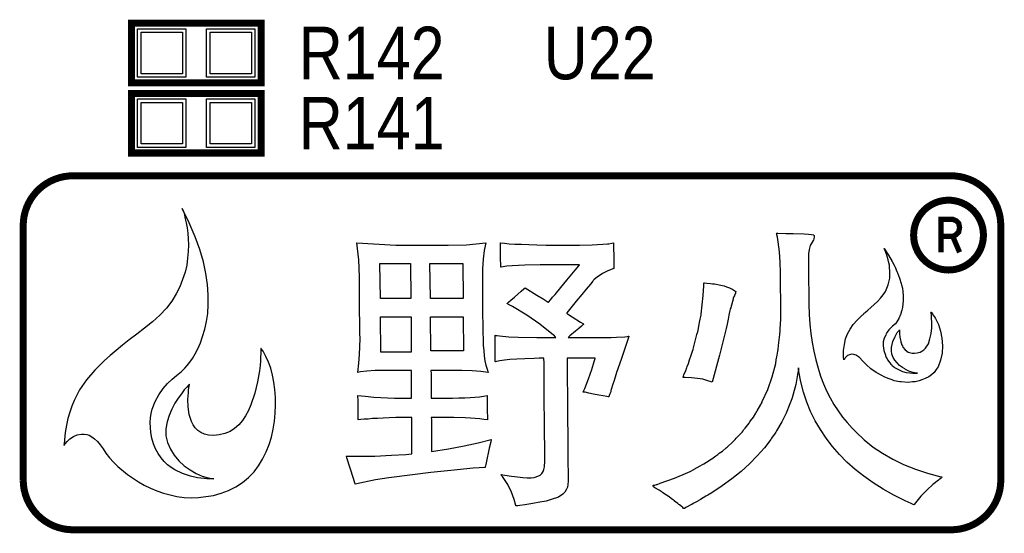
# Model space of a CAD drawing. Extents: x -17 to 137, y -14 to 84.
# Tile 8 of 12: x 97 to 111, y 34 to 41. Entities that reach past the tile are written whole.
import ezdxf
from ezdxf.enums import TextEntityAlignment as Align

# ---------------------------------------------------------------- set-up
doc = ezdxf.new("R2010")
doc.units = 0
for name, color, linetype in [('BG_SILKSCREEN_TOP', 40, 'CONTINUOUS'), ('PG_SILKSCREEN_TOP', 254, 'CONTINUOUS'), ('PIN_SOLDERMASK_TOP', 12, 'CONTINUOUS'), ('PIN_TOP', 92, 'CONTINUOUS'), ('RD_SILKSCREEN_TOP', 20, 'CONTINUOUS')]:
    doc.layers.add(name, color=color, linetype=linetype)

msp = doc.modelspace()

# ---------------------------------------------------------------- linework, layer by layer
at = {"layer": 'BG_SILKSCREEN_TOP', "const_width": 0.1016}
for points in [[(96.80829, 38.27018, -0.414214), (97.52965, 38.989)], [(96.80829, 38.27018, -0.414214), (97.52965, 38.989)], [(110.24235, 38.989, -0.414214), (110.96371, 38.27018)], [(110.24235, 38.989, -0.414214), (110.96371, 38.27018)], [(110.71225, 38.13048, 1), (109.70133, 38.13048)], [(110.71225, 38.13048, 1), (109.70133, 38.13048)], [(109.70133, 38.13048, 1), (110.71225, 38.13048)], [(109.70133, 38.13048, 1), (110.71225, 38.13048)], [(97.52965, 33.86328, -0.41265), (96.80829, 34.5821)], [(97.52965, 33.86328, -0.41265), (96.80829, 34.5821)], [(110.96371, 34.5821, -0.414214), (110.24235, 33.86328)], [(110.96371, 34.5821, -0.414214), (110.24235, 33.86328)]]:
    msp.add_lwpolyline(points, format="xyb", dxfattribs=at)
at = {"layer": 'BG_SILKSCREEN_TOP'}
for points, const_width in [([(97.52965, 38.989), (110.24235, 38.989)], 0.1016), ([(97.52965, 38.989), (110.24235, 38.989)], 0.1016), ([(110.09757, 37.88156), (110.09757, 38.35908), (110.26775, 38.35908), (110.32109, 38.33622), (110.35411, 38.3032), (110.36681, 38.2397), (110.35411, 38.1762), (110.31347, 38.13556), (110.26775, 38.1127), (110.36681, 37.88156)], 0.0762), ([(110.09757, 37.88156), (110.09757, 38.35908), (110.26775, 38.35908), (110.32109, 38.33622), (110.35411, 38.3032), (110.36681, 38.2397), (110.35411, 38.1762), (110.31347, 38.13556), (110.26775, 38.1127), (110.36681, 37.88156)], 0.0762), ([(96.80829, 34.5821), (96.80829, 38.27018)], 0.1016), ([(96.80829, 34.5821), (96.80829, 38.27018)], 0.1016), ([(110.96371, 38.27018), (110.96371, 34.5821)], 0.1016), ([(110.96371, 38.27018), (110.96371, 34.5821)], 0.1016), ([(110.09757, 38.1127), (110.26775, 38.1127)], 0.0762), ([(110.09757, 38.1127), (110.26775, 38.1127)], 0.0762), ([(110.23981, 33.86328), (97.52965, 33.86328)], 0.1016), ([(110.23981, 33.86328), (97.52965, 33.86328)], 0.1016), ([(110.24235, 33.86328), (110.23981, 33.86328)], 0.1016), ([(110.24235, 33.86328), (110.23981, 33.86328)], 0.1016)]:
    msp.add_lwpolyline(points, dxfattribs=dict(at, const_width=const_width))
for points in [[(97.80397, 35.20948), (97.84207, 35.18154), (97.88271, 35.1409), (97.92335, 35.09518), (97.96653, 35.03422), (98.00717, 34.97072), (98.05797, 34.90722), (98.11639, 34.84372), (98.17989, 34.78022), (98.31705, 34.66338), (98.47707, 34.5567), (98.56089, 34.50844), (98.64979, 34.46526), (98.74377, 34.42716), (98.83775, 34.39414), (98.93681, 34.36874), (99.03333, 34.34588), (99.13747, 34.33318), (99.24161, 34.3281), (99.34829, 34.33064), (99.45497, 34.34334), (99.56419, 34.36112), (99.67341, 34.39414), (99.78009, 34.43224), (99.88677, 34.48304), (99.98583, 34.54654), (100.07219, 34.6202), (100.15093, 34.70148), (100.21697, 34.79038), (100.27539, 34.8869), (100.32619, 34.99104), (100.36937, 35.09772), (100.40239, 35.20694), (100.42779, 35.32124), (100.44811, 35.43554), (100.45827, 35.54984), (100.46081, 35.66922), (100.46081, 35.78098), (100.45065, 35.89274), (100.43541, 35.99942), (100.41763, 36.10356), (100.39223, 36.20262), (100.35921, 36.29152), (100.32111, 36.3728), (100.28301, 36.449), (100.26015, 36.47948), (100.25507, 36.4871), (100.24999, 36.48964), (100.24999, 36.47694), (100.24999, 36.45154), (100.24745, 36.41598), (100.24491, 36.36518), (100.24237, 36.30422), (100.23729, 36.24072), (100.22967, 36.16706), (100.20173, 36.00704), (100.16109, 35.8394), (100.10521, 35.67176), (100.06965, 35.59048), (100.02647, 35.51428), (99.98329, 35.44824), (99.92995, 35.3822), (99.86645, 35.32886), (99.80295, 35.28822), (99.72675, 35.25774), (99.64547, 35.23742), (99.56673, 35.22726), (99.49307, 35.23488), (99.43465, 35.24758), (99.38131, 35.27044), (99.33813, 35.30092), (99.29749, 35.34156), (99.26701, 35.3822), (99.24415, 35.43046), (99.21113, 35.5346), (99.19589, 35.64382), (99.19335, 35.7505), (99.20097, 35.84448), (99.20351, 35.88512), (99.20859, 35.91814), (99.21367, 35.94354), (99.21621, 35.96386), (99.21621, 35.97148), (99.20351, 35.95878), (99.17811, 35.93084), (99.14001, 35.88766), (99.09937, 35.83178), (99.05111, 35.76828), (99.00285, 35.69462), (98.95967, 35.6108), (98.92157, 35.51936), (98.89363, 35.42538), (98.87585, 35.32378), (98.87585, 35.22218), (98.89871, 35.12566), (98.93935, 35.02914), (98.99523, 34.94278), (99.06127, 34.8615), (99.14001, 34.79038), (99.22383, 34.72942), (99.31273, 34.67862), (99.40163, 34.64052), (99.48545, 34.61512), (99.56673, 34.60242), (99.56419, 34.60242), (99.55149, 34.59988), (99.52863, 34.59988), (99.50069, 34.59988), (99.46513, 34.60242), (99.42703, 34.60496), (99.33305, 34.61766), (99.23145, 34.64052), (99.11715, 34.67608), (99.00539, 34.72942), (98.94951, 34.76498), (98.89871, 34.80562), (98.85045, 34.85388), (98.80473, 34.90722), (98.76155, 34.96818), (98.72599, 35.03422), (98.69551, 35.11042), (98.67265, 35.1917), (98.65741, 35.27044), (98.64979, 35.34664), (98.64725, 35.41522), (98.65233, 35.4838), (98.66249, 35.5473), (98.67519, 35.6108), (98.71837, 35.72256), (98.77425, 35.81908), (98.83521, 35.90798), (98.89871, 35.98164), (98.96729, 36.04514), (99.02571, 36.09594), (99.07397, 36.13404), (99.09429, 36.14928), (99.11715, 36.1696), (99.14763, 36.20262), (99.18065, 36.24072), (99.21875, 36.28898), (99.25939, 36.34486), (99.29749, 36.4109), (99.33813, 36.48456), (99.37369, 36.56838), (99.40671, 36.66236), (99.43719, 36.7665), (99.46005, 36.87826), (99.48037, 36.99764), (99.48799, 37.12718), (99.48545, 37.26688), (99.47529, 37.41674), (99.45243, 37.57676), (99.41687, 37.7444), (99.36607, 37.91966), (99.29749, 38.10762), (99.21367, 38.30828), (99.11207, 38.51402), (99.12223, 38.48862), (99.13239, 38.45814), (99.14255, 38.4175), (99.15525, 38.3667), (99.16795, 38.30574), (99.18065, 38.23716), (99.19081, 38.15842), (99.19589, 38.07714), (99.20097, 37.98824), (99.19589, 37.89426), (99.18827, 37.79774), (99.17557, 37.69614), (99.15271, 37.592), (99.11715, 37.48786), (99.07651, 37.38118), (99.02317, 37.27958), (98.95967, 37.1729), (98.88093, 37.0713), (98.78695, 36.9697), (98.68027, 36.87572), (98.56343, 36.78174), (98.45167, 36.69538), (98.34499, 36.6141), (98.24593, 36.53536), (98.15449, 36.45916), (98.06813, 36.38804), (97.98431, 36.31438), (97.91319, 36.24326), (97.84461, 36.17468), (97.72523, 36.03244), (97.62363, 35.8902), (97.54489, 35.73526), (97.51187, 35.65144), (97.48139, 35.56508), (97.45599, 35.47618), (97.43567, 35.37712), (97.41789, 35.27298), (97.40519, 35.16376), (97.40011, 35.10534), (97.39757, 35.0901), (97.39757, 35.08756), (97.40011, 35.0901), (97.41535, 35.11042), (97.44329, 35.1409), (97.48393, 35.179), (97.53473, 35.21202), (97.59061, 35.23996), (97.65411, 35.25012), (97.69221, 35.25012), (97.72777, 35.2425), (97.76333, 35.23234)], [(97.72777, 35.2425), (97.76333, 35.23234), (97.80397, 35.20948), (97.84207, 35.18154), (97.88271, 35.1409), (97.92335, 35.09518), (97.96653, 35.03422), (98.00717, 34.97072), (98.05797, 34.90722), (98.11639, 34.84372), (98.17989, 34.78022), (98.31705, 34.66338), (98.47707, 34.5567), (98.56089, 34.50844), (98.64979, 34.46526), (98.74377, 34.42716), (98.83775, 34.39414), (98.93681, 34.36874), (99.03333, 34.34588), (99.13747, 34.33318), (99.24161, 34.3281), (99.34829, 34.33064), (99.45497, 34.34334), (99.56419, 34.36112), (99.67341, 34.39414), (99.78009, 34.43224), (99.88677, 34.48304), (99.98583, 34.54654), (100.07219, 34.6202), (100.15093, 34.70148), (100.21697, 34.79038), (100.27539, 34.8869), (100.32619, 34.99104), (100.36937, 35.09772), (100.40239, 35.20694), (100.42779, 35.32124), (100.44811, 35.43554), (100.45827, 35.54984), (100.46081, 35.66922), (100.46081, 35.78098), (100.45065, 35.89274), (100.43541, 35.99942), (100.41763, 36.10356), (100.39223, 36.20262), (100.35921, 36.29152), (100.32111, 36.3728), (100.28301, 36.449), (100.26015, 36.47948), (100.25507, 36.4871), (100.24999, 36.48964), (100.24999, 36.47694), (100.24999, 36.45154), (100.24745, 36.41598), (100.24491, 36.36518), (100.24237, 36.30422), (100.23729, 36.24072), (100.22967, 36.16706), (100.20173, 36.00704), (100.16109, 35.8394), (100.10521, 35.67176), (100.06965, 35.59048), (100.02647, 35.51428), (99.98329, 35.44824), (99.92995, 35.3822), (99.86645, 35.32886), (99.80295, 35.28822), (99.72675, 35.25774), (99.64547, 35.23742), (99.56673, 35.22726), (99.49307, 35.23488), (99.43465, 35.24758), (99.38131, 35.27044), (99.33813, 35.30092), (99.29749, 35.34156), (99.26701, 35.3822), (99.24415, 35.43046), (99.21113, 35.5346), (99.19589, 35.64382), (99.19335, 35.7505), (99.20097, 35.84448), (99.20351, 35.88512), (99.20859, 35.91814), (99.21367, 35.94354), (99.21621, 35.96386), (99.21621, 35.97148), (99.20351, 35.95878), (99.17811, 35.93084), (99.14001, 35.88766), (99.09937, 35.83178), (99.05111, 35.76828), (99.00285, 35.69462), (98.95967, 35.6108), (98.92157, 35.51936), (98.89363, 35.42538), (98.87585, 35.32378), (98.87585, 35.22218), (98.89871, 35.12566), (98.93935, 35.02914), (98.99523, 34.94278), (99.06127, 34.8615), (99.14001, 34.79038), (99.22383, 34.72942), (99.31273, 34.67862), (99.40163, 34.64052), (99.48545, 34.61512), (99.56673, 34.60242), (99.56419, 34.60242), (99.55149, 34.59988), (99.52863, 34.59988), (99.50069, 34.59988), (99.46513, 34.60242), (99.42703, 34.60496), (99.33305, 34.61766), (99.23145, 34.64052), (99.11715, 34.67608), (99.00539, 34.72942), (98.94951, 34.76498), (98.89871, 34.80562), (98.85045, 34.85388), (98.80473, 34.90722), (98.76155, 34.96818), (98.72599, 35.03422), (98.69551, 35.11042), (98.67265, 35.1917), (98.65741, 35.27044), (98.64979, 35.34664), (98.64725, 35.41522), (98.65233, 35.4838), (98.66249, 35.5473), (98.67519, 35.6108), (98.71837, 35.72256), (98.77425, 35.81908), (98.83521, 35.90798), (98.89871, 35.98164), (98.96729, 36.04514), (99.02571, 36.09594), (99.07397, 36.13404), (99.09429, 36.14928), (99.11715, 36.1696), (99.14763, 36.20262), (99.18065, 36.24072), (99.21875, 36.28898), (99.25939, 36.34486), (99.29749, 36.4109), (99.33813, 36.48456), (99.37369, 36.56838), (99.40671, 36.66236), (99.43719, 36.7665), (99.46005, 36.87826), (99.48037, 36.99764), (99.48799, 37.12718), (99.48545, 37.26688), (99.47529, 37.41674), (99.45243, 37.57676), (99.41687, 37.7444), (99.36607, 37.91966), (99.29749, 38.10762), (99.21367, 38.30828), (99.11207, 38.51402), (99.12223, 38.48862), (99.13239, 38.45814), (99.14255, 38.4175), (99.15525, 38.3667), (99.16795, 38.30574), (99.18065, 38.23716), (99.19081, 38.15842), (99.19589, 38.07714), (99.20097, 37.98824), (99.19589, 37.89426), (99.18827, 37.79774), (99.17557, 37.69614), (99.15271, 37.592), (99.11715, 37.48786), (99.07651, 37.38118), (99.02317, 37.27958), (98.95967, 37.1729), (98.88093, 37.0713), (98.78695, 36.9697), (98.68027, 36.87572), (98.56343, 36.78174), (98.45167, 36.69538), (98.34499, 36.6141), (98.24593, 36.53536), (98.15449, 36.45916), (98.06813, 36.38804), (97.98431, 36.31438), (97.91319, 36.24326), (97.84461, 36.17468), (97.72523, 36.03244), (97.62363, 35.8902), (97.54489, 35.73526), (97.51187, 35.65144), (97.48139, 35.56508), (97.45599, 35.47618), (97.43567, 35.37712), (97.41789, 35.27298), (97.40519, 35.16376), (97.40011, 35.10534), (97.39757, 35.0901), (97.39757, 35.08756), (97.40011, 35.0901), (97.41535, 35.11042), (97.44329, 35.1409), (97.48393, 35.179), (97.53473, 35.21202), (97.59061, 35.23996), (97.65411, 35.25012), (97.69221, 35.25012)], [(108.52531, 35.06724), (108.43387, 35.18916), (108.35259, 35.31362), (108.27639, 35.44062), (108.21035, 35.57524), (108.15447, 35.7124), (108.10875, 35.85718), (108.07065, 36.0045), (108.04017, 36.1569), (108.03509, 36.195), (108.03509, 36.2077), (108.03255, 36.2077), (108.03255, 36.18484), (108.01985, 36.11118), (107.99445, 35.9664), (107.95889, 35.8267), (107.94111, 35.7759), (107.92333, 35.72256), (107.92079, 35.7124), (107.91063, 35.687), (107.85729, 35.55238), (107.79379, 35.42538), (107.71759, 35.29584), (107.70489, 35.27552), (107.69473, 35.26282), (107.64393, 35.18916), (107.63377, 35.17138), (107.54233, 35.052), (107.43819, 34.93262), (107.32643, 34.82086), (107.20197, 34.7091), (107.06989, 34.60242), (106.93019, 34.49828), (106.77779, 34.39922), (106.71937, 34.36366), (106.69143, 34.34842), (106.61523, 34.3027), (106.57967, 34.28238), (106.57713, 34.27984), (106.50855, 34.24428), (106.49077, 34.23158), (106.47553, 34.2265), (106.44759, 34.21126), (106.43997, 34.20364), (106.40187, 34.18586), (106.38155, 34.17316), (106.37139, 34.17316), (106.36123, 34.18586), (106.33583, 34.20364), (106.33075, 34.21126), (106.31043, 34.2265), (106.30027, 34.23158), (106.28757, 34.24428), (106.23931, 34.27984), (106.23677, 34.28238), (106.20883, 34.3027), (106.14787, 34.34842), (106.12247, 34.36366), (106.07167, 34.39922), (106.05897, 34.40684), (106.01579, 34.43478), (105.99547, 34.44748), (105.99039, 34.45256), (105.98531, 34.4551), (105.98277, 34.4551), (105.95483, 34.47034), (105.93705, 34.48558), (105.92943, 34.49574), (105.92943, 34.49828), (105.93197, 34.5059), (105.93705, 34.50844), (105.95229, 34.51098), (105.98023, 34.5186), (105.98785, 34.52114), (106.03357, 34.53638), (106.23677, 34.61258), (106.42981, 34.69386), (106.46537, 34.7091), (106.51871, 34.73704), (106.52379, 34.73958), (106.61015, 34.78784), (106.64571, 34.80816), (106.66603, 34.82086), (106.70159, 34.84372), (106.77017, 34.8869), (106.77779, 34.89198), (106.83621, 34.93262), (106.86669, 34.95294), (106.88447, 34.97072), (106.93273, 35.00374), (106.98861, 35.052), (107.00131, 35.06216), (107.00893, 35.06724), (107.07497, 35.1282), (107.11307, 35.1663), (107.11815, 35.17138), (107.13085, 35.18916), (107.20197, 35.26282), (107.21721, 35.27552), (107.23245, 35.29584), (107.24515, 35.31362), (107.26293, 35.33648), (107.31881, 35.40506), (107.32643, 35.41522), (107.33151, 35.42538), (107.34167, 35.44062), (107.38231, 35.4965), (107.41787, 35.55238), (107.42041, 35.56), (107.43057, 35.57524), (107.43819, 35.5854), (107.48899, 35.67684), (107.49407, 35.687), (107.50677, 35.7124), (107.50931, 35.72256), (107.58805, 35.89528), (107.65155, 36.07816), (107.70489, 36.2712), (107.71251, 36.32454), (107.72521, 36.39058), (107.73537, 36.449), (107.74045, 36.4744), (107.74045, 36.47694), (107.75061, 36.57346), (107.76585, 36.6903), (107.76585, 36.70554), (107.76839, 36.7284), (107.77093, 36.7792), (107.77347, 36.8427), (107.77855, 36.91382), (107.77855, 37.20338), (107.77601, 37.36594), (107.77601, 37.53866), (107.77347, 37.58184), (107.76839, 37.73678), (107.75823, 37.88918), (107.74045, 38.03142), (107.73029, 38.1), (107.72267, 38.13302), (107.72013, 38.1508), (107.71759, 38.15842), (107.73537, 38.15842), (107.85221, 38.15588), (107.95635, 38.15588), (108.11891, 38.1508), (108.17733, 38.14572), (108.22051, 38.1381), (108.25099, 38.13302), (108.26115, 38.1254), (108.26369, 38.10762), (108.25607, 38.07714), (108.25099, 38.05936), (108.24591, 38.05174), (108.23067, 38.02888), (108.20527, 37.97808), (108.19003, 37.9222), (108.17987, 37.8587), (108.17733, 37.82568), (108.17733, 37.80028), (108.17987, 37.78504), (108.17987, 37.42944), (108.18241, 37.35324), (108.18241, 37.12972), (108.19003, 36.9824), (108.20019, 36.8427), (108.21543, 36.70554), (108.23321, 36.57346), (108.25861, 36.449), (108.28655, 36.32454), (108.31703, 36.20516), (108.35513, 36.08832), (108.39577, 35.9791), (108.44149, 35.87496), (108.49229, 35.7759), (108.54817, 35.67684), (108.60659, 35.5854), (108.67263, 35.4965), (108.73867, 35.41522), (108.81233, 35.33648), (108.86821, 35.27552), (108.98505, 35.1663), (109.11459, 35.06216), (109.25175, 34.97072), (109.40161, 34.8869), (109.55655, 34.80816), (109.72927, 34.73958), (109.90453, 34.68116), (110.09503, 34.63036), (110.10773, 34.62782), (110.10773, 34.62528), (110.10519, 34.61766), (110.08487, 34.59988), (110.07979, 34.59734), (110.07471, 34.5948), (110.05947, 34.5821), (109.98073, 34.52114), (109.89691, 34.4424), (109.80801, 34.34842), (109.71149, 34.23158), (109.70641, 34.2265), (109.66577, 34.24428), (109.57941, 34.28238), (109.41685, 34.36366), (109.26191, 34.45256), (109.11713, 34.54146), (108.98251, 34.64052), (108.85297, 34.73704), (108.73613, 34.84372), (108.62691, 34.95294)], [(108.73613, 34.84372), (108.62691, 34.95294), (108.52531, 35.06724), (108.43387, 35.18916), (108.35259, 35.31362), (108.27639, 35.44062), (108.21035, 35.57524), (108.15447, 35.7124), (108.10875, 35.85718), (108.07065, 36.0045), (108.04017, 36.1569), (108.03509, 36.195), (108.03509, 36.2077), (108.03255, 36.2077), (108.03255, 36.18484), (108.01985, 36.11118), (107.99445, 35.9664), (107.95889, 35.8267), (107.94111, 35.7759), (107.92333, 35.72256), (107.92079, 35.7124), (107.91063, 35.687), (107.85729, 35.55238), (107.79379, 35.42538), (107.71759, 35.29584), (107.70489, 35.27552), (107.69473, 35.26282), (107.64393, 35.18916), (107.63377, 35.17138), (107.54233, 35.052), (107.43819, 34.93262), (107.32643, 34.82086), (107.20197, 34.7091), (107.06989, 34.60242), (106.93019, 34.49828), (106.77779, 34.39922), (106.71937, 34.36366), (106.69143, 34.34842), (106.61523, 34.3027), (106.57967, 34.28238), (106.57713, 34.27984), (106.50855, 34.24428), (106.49077, 34.23158), (106.47553, 34.2265), (106.44759, 34.21126), (106.43997, 34.20364), (106.40187, 34.18586), (106.38155, 34.17316), (106.37139, 34.17316), (106.36123, 34.18586), (106.33583, 34.20364), (106.33075, 34.21126), (106.31043, 34.2265), (106.30027, 34.23158), (106.28757, 34.24428), (106.23931, 34.27984), (106.23677, 34.28238), (106.20883, 34.3027), (106.14787, 34.34842), (106.12247, 34.36366), (106.07167, 34.39922), (106.05897, 34.40684), (106.01579, 34.43478), (105.99547, 34.44748), (105.99039, 34.45256), (105.98531, 34.4551), (105.98277, 34.4551), (105.95483, 34.47034), (105.93705, 34.48558), (105.92943, 34.49574), (105.92943, 34.49828), (105.93197, 34.5059), (105.93705, 34.50844), (105.95229, 34.51098), (105.98023, 34.5186), (105.98785, 34.52114), (106.03357, 34.53638), (106.23677, 34.61258), (106.42981, 34.69386), (106.46537, 34.7091), (106.51871, 34.73704), (106.52379, 34.73958), (106.61015, 34.78784), (106.64571, 34.80816), (106.66603, 34.82086), (106.70159, 34.84372), (106.77017, 34.8869), (106.77779, 34.89198), (106.83621, 34.93262), (106.86669, 34.95294), (106.88447, 34.97072), (106.93273, 35.00374), (106.98861, 35.052), (107.00131, 35.06216), (107.00893, 35.06724), (107.07497, 35.1282), (107.11307, 35.1663), (107.11815, 35.17138), (107.13085, 35.18916), (107.20197, 35.26282), (107.21721, 35.27552), (107.23245, 35.29584), (107.24515, 35.31362), (107.26293, 35.33648), (107.31881, 35.40506), (107.32643, 35.41522), (107.33151, 35.42538), (107.34167, 35.44062), (107.38231, 35.4965), (107.41787, 35.55238), (107.42041, 35.56), (107.43057, 35.57524), (107.43819, 35.5854), (107.48899, 35.67684), (107.49407, 35.687), (107.50677, 35.7124), (107.50931, 35.72256), (107.58805, 35.89528), (107.65155, 36.07816), (107.70489, 36.2712), (107.71251, 36.32454), (107.72521, 36.39058), (107.73537, 36.449), (107.74045, 36.4744), (107.74045, 36.47694), (107.75061, 36.57346), (107.76585, 36.6903), (107.76585, 36.70554), (107.76839, 36.7284), (107.77093, 36.7792), (107.77347, 36.8427), (107.77855, 36.91382), (107.77855, 37.20338), (107.77601, 37.36594), (107.77601, 37.53866), (107.77347, 37.58184), (107.76839, 37.73678), (107.75823, 37.88918), (107.74045, 38.03142), (107.73029, 38.1), (107.72267, 38.13302), (107.72013, 38.1508), (107.71759, 38.15842), (107.73537, 38.15842), (107.85221, 38.15588), (107.95635, 38.15588), (108.11891, 38.1508), (108.17733, 38.14572), (108.22051, 38.1381), (108.25099, 38.13302), (108.26115, 38.1254), (108.26369, 38.10762), (108.25607, 38.07714), (108.25099, 38.05936), (108.24591, 38.05174), (108.23067, 38.02888), (108.20527, 37.97808), (108.19003, 37.9222), (108.17987, 37.8587), (108.17733, 37.82568), (108.17733, 37.80028), (108.17987, 37.78504), (108.17987, 37.42944), (108.18241, 37.35324), (108.18241, 37.12972), (108.19003, 36.9824), (108.20019, 36.8427), (108.21543, 36.70554), (108.23321, 36.57346), (108.25861, 36.449), (108.28655, 36.32454), (108.31703, 36.20516), (108.35513, 36.08832), (108.39577, 35.9791), (108.44149, 35.87496), (108.49229, 35.7759), (108.54817, 35.67684), (108.60659, 35.5854), (108.67263, 35.4965), (108.73867, 35.41522), (108.81233, 35.33648), (108.86821, 35.27552), (108.98505, 35.1663), (109.11459, 35.06216), (109.25175, 34.97072), (109.40161, 34.8869), (109.55655, 34.80816), (109.72927, 34.73958), (109.90453, 34.68116), (110.09503, 34.63036), (110.10773, 34.62782), (110.10773, 34.62528), (110.10519, 34.61766), (110.08487, 34.59988), (110.07979, 34.59734), (110.07471, 34.5948), (110.05947, 34.5821), (109.98073, 34.52114), (109.89691, 34.4424), (109.80801, 34.34842), (109.71149, 34.23158), (109.70641, 34.2265), (109.66577, 34.24428), (109.57941, 34.28238), (109.41685, 34.36366), (109.26191, 34.45256), (109.11713, 34.54146), (108.98251, 34.64052), (108.85297, 34.73704)], [(101.60889, 34.54146), (101.55047, 34.72688), (101.52761, 34.798), (101.50729, 34.86404), (101.49713, 34.88944), (101.49205, 34.90722), (101.48951, 34.92246), (101.48697, 34.92754), (101.77145, 34.92754), (101.90099, 34.93008), (102.13975, 34.94278), (102.34803, 34.95294), (102.43693, 34.9631), (102.43693, 35.22472), (102.43439, 35.35934), (102.43439, 35.48888), (102.20579, 35.48888), (102.10927, 35.4838), (102.02291, 35.48126), (101.93909, 35.47364), (101.86543, 35.47364), (101.80193, 35.46602), (101.74605, 35.46348), (101.69779, 35.4584), (101.65715, 35.45332), (101.65715, 35.7505), (101.65461, 35.7886), (101.65461, 35.80638), (101.76129, 35.79622), (101.88575, 35.78606), (102.18547, 35.76828), (102.43185, 35.76828), (102.43185, 35.97148), (102.42931, 36.05022), (102.42931, 36.17214), (102.05847, 36.17214), (101.97719, 36.1696), (101.90607, 36.1696), (101.78161, 36.15944), (101.69017, 36.14928), (101.65461, 36.13912), (101.66985, 36.27374), (101.67747, 36.40328), (101.68509, 36.62934), (101.68255, 36.71062), (101.68255, 36.80968), (101.68001, 37.08654), (101.68001, 37.31768), (101.67747, 37.42182), (101.67747, 37.52596), (101.66731, 37.77234), (101.63937, 38.01872), (102.20325, 37.98316), (102.96271, 37.98316), (103.22941, 37.99078), (103.50627, 38.01872), (103.48341, 37.90696), (103.47071, 37.77996), (103.46055, 37.6428), (103.45801, 37.45738), (103.45801, 37.3126), (103.46055, 37.23386), (103.46055, 36.96462), (103.46309, 36.85286), (103.46309, 36.71824), (103.46817, 36.62426), (103.47071, 36.5379), (103.47579, 36.45662), (103.48341, 36.38042), (103.49357, 36.31184), (103.50881, 36.2458), (103.52405, 36.18992), (103.53929, 36.13912), (103.43261, 36.15436), (103.30815, 36.16452), (103.15829, 36.1696), (102.94747, 36.17214), (102.70871, 36.17214), (102.70871, 36.1569), (102.71379, 36.13658), (102.71633, 35.76828), (103.02367, 35.76828), (103.11765, 35.77336), (103.20147, 35.7759), (103.28021, 35.77844), (103.34879, 35.78352), (103.41483, 35.7886), (103.47325, 35.79622), (103.52659, 35.80638), (103.52659, 35.56508), (103.52913, 35.5092), (103.52913, 35.45586), (103.47579, 35.46094), (103.41991, 35.46856), (103.35387, 35.47364), (103.28529, 35.48126), (103.20909, 35.4838), (103.04145, 35.48888), (102.71633, 35.48888), (102.71633, 35.4838), (102.71887, 35.46602), (102.72141, 34.99866), (102.96525, 35.03422), (103.19131, 35.0774), (103.39705, 35.12058), (103.58247, 35.17138), (103.57739, 35.13582), (103.55707, 35.04692), (103.51135, 34.83356), (103.50627, 34.80816), (103.50119, 34.78784), (103.49865, 34.77514), (103.49865, 34.76752), (103.32593, 34.75482), (103.00081, 34.72434), (102.70871, 34.69386), (102.44455, 34.66084), (102.10165, 34.61766), (101.91115, 34.58718), (101.74859, 34.55416), (101.61397, 34.52368), (101.61397, 34.52622)], [(101.61397, 34.52368), (101.61397, 34.52622), (101.60889, 34.54146), (101.55047, 34.72688), (101.52761, 34.798), (101.50729, 34.86404), (101.49713, 34.88944), (101.49205, 34.90722), (101.48951, 34.92246), (101.48697, 34.92754), (101.77145, 34.92754), (101.90099, 34.93008), (102.13975, 34.94278), (102.34803, 34.95294), (102.43693, 34.9631), (102.43693, 35.22472), (102.43439, 35.35934), (102.43439, 35.48888), (102.20579, 35.48888), (102.10927, 35.4838), (102.02291, 35.48126), (101.93909, 35.47364), (101.86543, 35.47364), (101.80193, 35.46602), (101.74605, 35.46348), (101.69779, 35.4584), (101.65715, 35.45332), (101.65715, 35.7505), (101.65461, 35.7886), (101.65461, 35.80638), (101.76129, 35.79622), (101.88575, 35.78606), (102.18547, 35.76828), (102.43185, 35.76828), (102.43185, 35.97148), (102.42931, 36.05022), (102.42931, 36.17214), (102.05847, 36.17214), (101.97719, 36.1696), (101.90607, 36.1696), (101.78161, 36.15944), (101.69017, 36.14928), (101.65461, 36.13912), (101.66985, 36.27374), (101.67747, 36.40328), (101.68509, 36.62934), (101.68255, 36.71062), (101.68255, 36.80968), (101.68001, 37.08654), (101.68001, 37.31768), (101.67747, 37.42182), (101.67747, 37.52596), (101.66731, 37.77234), (101.63937, 38.01872), (102.20325, 37.98316), (102.96271, 37.98316), (103.22941, 37.99078), (103.50627, 38.01872), (103.48341, 37.90696), (103.47071, 37.77996), (103.46055, 37.6428), (103.45801, 37.45738), (103.45801, 37.3126), (103.46055, 37.23386), (103.46055, 36.96462), (103.46309, 36.85286), (103.46309, 36.71824), (103.46817, 36.62426), (103.47071, 36.5379), (103.47579, 36.45662), (103.48341, 36.38042), (103.49357, 36.31184), (103.50881, 36.2458), (103.52405, 36.18992), (103.53929, 36.13912), (103.43261, 36.15436), (103.30815, 36.16452), (103.15829, 36.1696), (102.94747, 36.17214), (102.70871, 36.17214), (102.70871, 36.1569), (102.71379, 36.13658), (102.71633, 35.76828), (103.02367, 35.76828), (103.11765, 35.77336), (103.20147, 35.7759), (103.28021, 35.77844), (103.34879, 35.78352), (103.41483, 35.7886), (103.47325, 35.79622), (103.52659, 35.80638), (103.52659, 35.56508), (103.52913, 35.5092), (103.52913, 35.45586), (103.47579, 35.46094), (103.41991, 35.46856), (103.35387, 35.47364), (103.28529, 35.48126), (103.20909, 35.4838), (103.04145, 35.48888), (102.71633, 35.48888), (102.71633, 35.4838), (102.71887, 35.46602), (102.72141, 34.99866), (102.96525, 35.03422), (103.19131, 35.0774), (103.39705, 35.12058), (103.58247, 35.17138), (103.57739, 35.13582), (103.55707, 35.04692), (103.51135, 34.83356), (103.50627, 34.80816), (103.50119, 34.78784), (103.49865, 34.77514), (103.49865, 34.76752), (103.32593, 34.75482), (103.00081, 34.72434), (102.70871, 34.69386), (102.44455, 34.66084), (102.10165, 34.61766), (101.91115, 34.58718), (101.74859, 34.55416)], [(103.91775, 34.30016), (103.87965, 34.40684), (103.82377, 34.52114), (103.74757, 34.63544), (103.73487, 34.65068), (103.73233, 34.6583), (103.72979, 34.66084), (103.72979, 34.66592), (103.78313, 34.65322), (103.87965, 34.64052), (103.96601, 34.62782), (104.04221, 34.62274), (104.10571, 34.61766), (104.16159, 34.61766), (104.20731, 34.62274), (104.23779, 34.62782), (104.29621, 34.65576), (104.31653, 34.67862), (104.33685, 34.70656), (104.34701, 34.73704), (104.35463, 34.77514), (104.36225, 34.85642), (104.35971, 34.98342), (104.35463, 35.33394), (104.35209, 35.82924), (104.34955, 36.07308), (104.34955, 36.29914), (104.34701, 36.32454), (104.34701, 36.34994), (104.31907, 36.34994), (104.28097, 36.3474), (104.20731, 36.34486), (104.07269, 36.33978), (103.95585, 36.33216), (103.85679, 36.32708), (103.77551, 36.31946), (103.71201, 36.31184), (103.66375, 36.30168), (103.64597, 36.2966), (103.64343, 36.29914), (103.64343, 36.4617), (103.64089, 36.5379), (103.64089, 36.68268), (103.64343, 36.68014), (103.65105, 36.6776), (103.67137, 36.67506), (103.70439, 36.66998), (103.83901, 36.65728), (103.97617, 36.6522), (104.24541, 36.64712), (104.52227, 36.64712), (104.49941, 36.66998), (104.46131, 36.703), (104.45877, 36.70554), (104.36733, 36.7792), (104.28859, 36.84016), (104.10063, 36.9697), (103.89235, 37.0967), (103.83647, 37.12718), (103.82377, 37.1348), (103.81361, 37.13734), (103.81361, 37.13988), (103.82123, 37.14496), (103.83393, 37.15766), (103.86949, 37.19068), (103.92029, 37.23386), (104.01935, 37.32022), (104.05745, 37.3507), (104.07523, 37.36848), (104.24795, 37.2618), (104.33685, 37.20592), (104.38003, 37.18052), (104.41051, 37.15766), (104.41559, 37.15766), (104.44607, 37.19576), (104.47401, 37.23132), (104.50957, 37.27196), (104.59085, 37.37356), (104.67975, 37.48024), (104.80167, 37.62248), (104.85247, 37.68598), (104.86263, 37.69868), (104.86517, 37.70122), (104.29621, 37.70122), (104.07269, 37.69614), (103.88727, 37.68598), (103.81107, 37.67836), (103.72725, 37.6682), (103.72217, 37.66566), (103.72217, 37.70884), (103.71963, 37.77742), (103.71963, 38.01872), (103.72471, 38.01618), (103.77805, 38.01364), (103.84663, 38.00602), (103.92791, 38.00094), (104.02189, 37.9984), (104.12857, 37.99332), (104.24795, 37.98824), (104.38257, 37.9857), (104.42067, 37.98316), (104.86263, 37.98316), (105.04551, 37.98824), (105.12425, 37.99332), (105.20045, 37.9984), (105.26649, 38.00348), (105.28681, 38.00602), (105.32999, 38.01364), (105.35793, 38.01872), (105.35793, 37.91966), (105.36047, 37.85108), (105.36047, 37.64788), (105.27157, 37.61486), (105.19537, 37.57676), (105.11917, 37.52342), (105.07345, 37.48532), (105.06075, 37.47262), (105.05821, 37.465), (105.02265, 37.41928), (104.96169, 37.34562), (104.89565, 37.26942), (104.81437, 37.17544), (104.71785, 37.05098), (104.67975, 37.00272), (104.67975, 36.99764), (104.68737, 36.99256), (104.75849, 36.94684), (104.87787, 36.87064), (104.91089, 36.85286), (104.92105, 36.8427), (104.92613, 36.84016), (104.91597, 36.83508), (104.89057, 36.80968), (104.85247, 36.7792), (104.80675, 36.73856), (104.72547, 36.67252), (104.70007, 36.64966), (104.70007, 36.64712), (105.14457, 36.64712), (105.23601, 36.64966), (105.32237, 36.64966), (105.39857, 36.6522), (105.51795, 36.65728), (105.55605, 36.66236), (105.57383, 36.6649), (105.57891, 36.6649), (105.57891, 36.66236), (105.53319, 36.53282), (105.46461, 36.32708), (105.40111, 36.13912), (105.37825, 36.07308), (105.36047, 36.00958), (105.34523, 35.97148), (105.31983, 35.89274), (105.31983, 35.88766), (105.31729, 35.88004), (105.31475, 35.86226), (105.30459, 35.83178), (105.29443, 35.80638), (105.28681, 35.7886), (105.27919, 35.7886), (105.26141, 35.79114), (105.20807, 35.80384), (105.14203, 35.814), (105.06837, 35.82924), (104.99725, 35.84194), (104.94391, 35.85464), (104.92867, 35.85718), (104.91851, 35.85718), (104.91597, 35.85972), (104.92105, 35.87242), (104.93883, 35.91052), (104.99471, 36.05022), (105.04043, 36.1823), (105.07599, 36.30168), (105.08615, 36.32962), (105.08869, 36.34486), (105.08869, 36.34994), (104.68483, 36.34994), (104.68483, 36.33216), (104.68991, 35.53206), (104.69245, 35.17138), (104.69499, 35.07486), (104.69499, 34.78276), (104.69753, 34.73704), (104.69753, 34.62274), (104.70007, 34.5694), (104.69499, 34.52114), (104.68737, 34.4805), (104.66959, 34.43986), (104.64927, 34.40684), (104.64419, 34.40176), (104.62133, 34.3789), (104.55783, 34.33572), (104.45369, 34.30016), (104.38003, 34.27984), (104.29113, 34.2646), (104.18699, 34.24428), (104.07015, 34.22396), (104.00157, 34.21634), (103.96855, 34.21126), (103.95077, 34.21126), (103.94315, 34.20872), (103.94315, 34.2138)], [(103.94315, 34.20872), (103.94315, 34.2138), (103.91775, 34.30016), (103.87965, 34.40684), (103.82377, 34.52114), (103.74757, 34.63544), (103.73487, 34.65068), (103.73233, 34.6583), (103.72979, 34.66084), (103.72979, 34.66592), (103.78313, 34.65322), (103.87965, 34.64052), (103.96601, 34.62782), (104.04221, 34.62274), (104.10571, 34.61766), (104.16159, 34.61766), (104.20731, 34.62274), (104.23779, 34.62782), (104.29621, 34.65576), (104.31653, 34.67862), (104.33685, 34.70656), (104.34701, 34.73704), (104.35463, 34.77514), (104.36225, 34.85642), (104.35971, 34.98342), (104.35463, 35.33394), (104.35209, 35.82924), (104.34955, 36.07308), (104.34955, 36.29914), (104.34701, 36.32454), (104.34701, 36.34994), (104.31907, 36.34994), (104.28097, 36.3474), (104.20731, 36.34486), (104.07269, 36.33978), (103.95585, 36.33216), (103.85679, 36.32708), (103.77551, 36.31946), (103.71201, 36.31184), (103.66375, 36.30168), (103.64597, 36.2966), (103.64343, 36.29914), (103.64343, 36.4617), (103.64089, 36.5379), (103.64089, 36.68268), (103.64343, 36.68014), (103.65105, 36.6776), (103.67137, 36.67506), (103.70439, 36.66998), (103.83901, 36.65728), (103.97617, 36.6522), (104.24541, 36.64712), (104.52227, 36.64712), (104.49941, 36.66998), (104.46131, 36.703), (104.45877, 36.70554), (104.36733, 36.7792), (104.28859, 36.84016), (104.10063, 36.9697), (103.89235, 37.0967), (103.83647, 37.12718), (103.82377, 37.1348), (103.81361, 37.13734), (103.81361, 37.13988), (103.82123, 37.14496), (103.83393, 37.15766), (103.86949, 37.19068), (103.92029, 37.23386), (104.01935, 37.32022), (104.05745, 37.3507), (104.07523, 37.36848), (104.24795, 37.2618), (104.33685, 37.20592), (104.38003, 37.18052), (104.41051, 37.15766), (104.41559, 37.15766), (104.44607, 37.19576), (104.47401, 37.23132), (104.50957, 37.27196), (104.59085, 37.37356), (104.67975, 37.48024), (104.80167, 37.62248), (104.85247, 37.68598), (104.86263, 37.69868), (104.86517, 37.70122), (104.29621, 37.70122), (104.07269, 37.69614), (103.88727, 37.68598), (103.81107, 37.67836), (103.72725, 37.6682), (103.72217, 37.66566), (103.72217, 37.70884), (103.71963, 37.77742), (103.71963, 38.01872), (103.72471, 38.01618), (103.77805, 38.01364), (103.84663, 38.00602), (103.92791, 38.00094), (104.02189, 37.9984), (104.12857, 37.99332), (104.24795, 37.98824), (104.38257, 37.9857), (104.42067, 37.98316), (104.86263, 37.98316), (105.04551, 37.98824), (105.12425, 37.99332), (105.20045, 37.9984), (105.26649, 38.00348), (105.28681, 38.00602), (105.32999, 38.01364), (105.35793, 38.01872), (105.35793, 37.91966), (105.36047, 37.85108), (105.36047, 37.64788), (105.27157, 37.61486), (105.19537, 37.57676), (105.11917, 37.52342), (105.07345, 37.48532), (105.06075, 37.47262), (105.05821, 37.465), (105.02265, 37.41928), (104.96169, 37.34562), (104.89565, 37.26942), (104.81437, 37.17544), (104.71785, 37.05098), (104.67975, 37.00272), (104.67975, 36.99764), (104.68737, 36.99256), (104.75849, 36.94684), (104.87787, 36.87064), (104.91089, 36.85286), (104.92105, 36.8427), (104.92613, 36.84016), (104.91597, 36.83508), (104.89057, 36.80968), (104.85247, 36.7792), (104.80675, 36.73856), (104.72547, 36.67252), (104.70007, 36.64966), (104.70007, 36.64712), (105.14457, 36.64712), (105.23601, 36.64966), (105.32237, 36.64966), (105.39857, 36.6522), (105.51795, 36.65728), (105.55605, 36.66236), (105.57383, 36.6649), (105.57891, 36.6649), (105.57891, 36.66236), (105.53319, 36.53282), (105.46461, 36.32708), (105.40111, 36.13912), (105.37825, 36.07308), (105.36047, 36.00958), (105.34523, 35.97148), (105.31983, 35.89274), (105.31983, 35.88766), (105.31729, 35.88004), (105.31475, 35.86226), (105.30459, 35.83178), (105.29443, 35.80638), (105.28681, 35.7886), (105.27919, 35.7886), (105.26141, 35.79114), (105.20807, 35.80384), (105.14203, 35.814), (105.06837, 35.82924), (104.99725, 35.84194), (104.94391, 35.85464), (104.92867, 35.85718), (104.91851, 35.85718), (104.91597, 35.85972), (104.92105, 35.87242), (104.93883, 35.91052), (104.99471, 36.05022), (105.04043, 36.1823), (105.07599, 36.30168), (105.08615, 36.32962), (105.08869, 36.34486), (105.08869, 36.34994), (104.68483, 36.34994), (104.68483, 36.33216), (104.68991, 35.53206), (104.69245, 35.17138), (104.69499, 35.07486), (104.69499, 34.78276), (104.69753, 34.73704), (104.69753, 34.62274), (104.70007, 34.5694), (104.69499, 34.52114), (104.68737, 34.4805), (104.66959, 34.43986), (104.64927, 34.40684), (104.64419, 34.40176), (104.62133, 34.3789), (104.55783, 34.33572), (104.45369, 34.30016), (104.38003, 34.27984), (104.29113, 34.2646), (104.18699, 34.24428), (104.07015, 34.22396), (104.00157, 34.21634), (103.96855, 34.21126), (103.95077, 34.21126)], [(108.88599, 36.90112), (108.90885, 36.92144), (108.91393, 36.92652), (108.91901, 36.93414), (108.95711, 36.9697), (108.96473, 36.97732), (108.98251, 36.99256), (108.98251, 36.9951), (108.98759, 37.00018), (108.99775, 37.00526), (109.00029, 37.0078), (109.00283, 37.01288), (109.00283, 37.01542), (109.03839, 37.0459), (109.08157, 37.08146), (109.13237, 37.12718), (109.17809, 37.17036), (109.22381, 37.21608), (109.26191, 37.26434), (109.28223, 37.29736), (109.29239, 37.3126), (109.31525, 37.3634), (109.33303, 37.40912), (109.35589, 37.50818), (109.35843, 37.58184), (109.35843, 37.60216), (109.35335, 37.66566), (109.35081, 37.6936), (109.33811, 37.74948), (109.33303, 37.77234), (109.31271, 37.83838), (109.29493, 37.89172), (109.27969, 37.9222), (109.27461, 37.9349), (109.27461, 37.93744), (109.33557, 37.84092), (109.38891, 37.74948), (109.41939, 37.6936), (109.43463, 37.66566), (109.46003, 37.60216), (109.47019, 37.58184), (109.49813, 37.50818), (109.49813, 37.50564), (109.52099, 37.43198), (109.52607, 37.40912), (109.53877, 37.3634), (109.54385, 37.3126), (109.54639, 37.29736), (109.54893, 37.26434), (109.55147, 37.23894), (109.55147, 37.18306), (109.54131, 37.08146), (109.52861, 37.0459), (109.52099, 37.01542), (109.52099, 37.00526), (109.51845, 37.00018), (109.51845, 36.9951), (109.51591, 36.99256), (109.51083, 36.97732), (109.50575, 36.9697), (109.49051, 36.93414), (109.48797, 36.92652), (109.48543, 36.92144), (109.47273, 36.90112), (109.46257, 36.88334), (109.43717, 36.84778), (109.39653, 36.81222), (109.37113, 36.78936), (109.34319, 36.75888), (109.32033, 36.72586), (109.31525, 36.72078), (109.31017, 36.70808), (109.30509, 36.70046), (109.29747, 36.68268), (109.27715, 36.63696), (109.26191, 36.58616), (109.25937, 36.5252), (109.26953, 36.4617), (109.29239, 36.39058), (109.29493, 36.3855), (109.30509, 36.3601), (109.30763, 36.35756), (109.32033, 36.3347), (109.32287, 36.32708), (109.32541, 36.32454), (109.32795, 36.31946), (109.33557, 36.30676), (109.35843, 36.27882), (109.37113, 36.26104), (109.38383, 36.25088), (109.39145, 36.24326), (109.41431, 36.22294), (109.42447, 36.21532), (109.48035, 36.1823), (109.53877, 36.1569), (109.59465, 36.14166), (109.64799, 36.13404), (109.69117, 36.12896), (109.75721, 36.12896), (109.71657, 36.13404), (109.67593, 36.1442), (109.63021, 36.16198), (109.58449, 36.18484), (109.57179, 36.19246), (109.54131, 36.21532), (109.52607, 36.22294), (109.49813, 36.24326), (109.46257, 36.27882), (109.42955, 36.31946), (109.40415, 36.3601), (109.38637, 36.40836), (109.37875, 36.45408), (109.38129, 36.50234), (109.40161, 36.5887), (109.43209, 36.66236), (109.46511, 36.72078), (109.48035, 36.73856), (109.49051, 36.75126), (109.49559, 36.75888), (109.49559, 36.70046), (109.50067, 36.65474), (109.51083, 36.60902), (109.51591, 36.5887), (109.51591, 36.58616), (109.52353, 36.55822), (109.52607, 36.54806), (109.53877, 36.5252), (109.54639, 36.50996), (109.57941, 36.46678), (109.62259, 36.4363), (109.68101, 36.42106), (109.71403, 36.42106), (109.75213, 36.42614), (109.79023, 36.43376), (109.79531, 36.4363), (109.82071, 36.45154), (109.85119, 36.46932), (109.87405, 36.49472), (109.91469, 36.55822), (109.93755, 36.62934), (109.95533, 36.70808), (109.96295, 36.78936), (109.96295, 36.86302), (109.96041, 36.92652), (109.95787, 36.97732), (109.95533, 36.9951), (109.95533, 37.00526), (109.95279, 37.01288), (109.95279, 37.01542), (109.95533, 37.01288), (109.95787, 37.0078), (109.97311, 36.99256), (109.98073, 36.97732), (109.98581, 36.9697), (110.01121, 36.93414), (110.01375, 36.92652), (110.01629, 36.92144), (110.05947, 36.83508), (110.08995, 36.73856), (110.11027, 36.63696), (110.11789, 36.5252), (110.11281, 36.42106), (110.09249, 36.31946), (110.05439, 36.22294), (110.02899, 36.1823), (109.99851, 36.14166), (109.96041, 36.10864), (109.91977, 36.07816), (109.86643, 36.05276), (109.82071, 36.03244), (109.78261, 36.02228), (109.72165, 36.00704), (109.68609, 36.0045), (109.62259, 35.99688), (109.52099, 36.0045), (109.50321, 36.00704), (109.42193, 36.02228), (109.39145, 36.03244), (109.33049, 36.05276), (109.27461, 36.07816), (109.24159, 36.09594), (109.16031, 36.14166), (109.08411, 36.19246), (109.01807, 36.25088), (108.99013, 36.27882), (108.96473, 36.30676), (108.91901, 36.35756), (108.87583, 36.3855), (108.86821, 36.39058), (108.84789, 36.3982), (108.83773, 36.40328), (108.80217, 36.40582), (108.78947, 36.40328), (108.77169, 36.3982), (108.74629, 36.3855), (108.71073, 36.35248), (108.70057, 36.3347), (108.69295, 36.32708), (108.69041, 36.32454), (108.69041, 36.3347), (108.68787, 36.3601), (108.68787, 36.45916), (108.70057, 36.54806), (108.71581, 36.6268), (108.74375, 36.70046), (108.78185, 36.7665), (108.82757, 36.83508)], [(108.78185, 36.7665), (108.82757, 36.83508), (108.88599, 36.90112), (108.90885, 36.92144), (108.91393, 36.92652), (108.91901, 36.93414), (108.95711, 36.9697), (108.96473, 36.97732), (108.98251, 36.99256), (108.98251, 36.9951), (108.98759, 37.00018), (108.99775, 37.00526), (109.00029, 37.0078), (109.00283, 37.01288), (109.00283, 37.01542), (109.03839, 37.0459), (109.08157, 37.08146), (109.13237, 37.12718), (109.17809, 37.17036), (109.22381, 37.21608), (109.26191, 37.26434), (109.28223, 37.29736), (109.29239, 37.3126), (109.31525, 37.3634), (109.33303, 37.40912), (109.35589, 37.50818), (109.35843, 37.58184), (109.35843, 37.60216), (109.35335, 37.66566), (109.35081, 37.6936), (109.33811, 37.74948), (109.33303, 37.77234), (109.31271, 37.83838), (109.29493, 37.89172), (109.27969, 37.9222), (109.27461, 37.9349), (109.27461, 37.93744), (109.33557, 37.84092), (109.38891, 37.74948), (109.41939, 37.6936), (109.43463, 37.66566), (109.46003, 37.60216), (109.47019, 37.58184), (109.49813, 37.50818), (109.49813, 37.50564), (109.52099, 37.43198), (109.52607, 37.40912), (109.53877, 37.3634), (109.54385, 37.3126), (109.54639, 37.29736), (109.54893, 37.26434), (109.55147, 37.23894), (109.55147, 37.18306), (109.54131, 37.08146), (109.52861, 37.0459), (109.52099, 37.01542), (109.52099, 37.00526), (109.51845, 37.00018), (109.51845, 36.9951), (109.51591, 36.99256), (109.51083, 36.97732), (109.50575, 36.9697), (109.49051, 36.93414), (109.48797, 36.92652), (109.48543, 36.92144), (109.47273, 36.90112), (109.46257, 36.88334), (109.43717, 36.84778), (109.39653, 36.81222), (109.37113, 36.78936), (109.34319, 36.75888), (109.32033, 36.72586), (109.31525, 36.72078), (109.31017, 36.70808), (109.30509, 36.70046), (109.29747, 36.68268), (109.27715, 36.63696), (109.26191, 36.58616), (109.25937, 36.5252), (109.26953, 36.4617), (109.29239, 36.39058), (109.29493, 36.3855), (109.30509, 36.3601), (109.30763, 36.35756), (109.32033, 36.3347), (109.32287, 36.32708), (109.32541, 36.32454), (109.32795, 36.31946), (109.33557, 36.30676), (109.35843, 36.27882), (109.37113, 36.26104), (109.38383, 36.25088), (109.39145, 36.24326), (109.41431, 36.22294), (109.42447, 36.21532), (109.48035, 36.1823), (109.53877, 36.1569), (109.59465, 36.14166), (109.64799, 36.13404), (109.69117, 36.12896), (109.75721, 36.12896), (109.71657, 36.13404), (109.67593, 36.1442), (109.63021, 36.16198), (109.58449, 36.18484), (109.57179, 36.19246), (109.54131, 36.21532), (109.52607, 36.22294), (109.49813, 36.24326), (109.46257, 36.27882), (109.42955, 36.31946), (109.40415, 36.3601), (109.38637, 36.40836), (109.37875, 36.45408), (109.38129, 36.50234), (109.40161, 36.5887), (109.43209, 36.66236), (109.46511, 36.72078), (109.48035, 36.73856), (109.49051, 36.75126), (109.49559, 36.75888), (109.49559, 36.70046), (109.50067, 36.65474), (109.51083, 36.60902), (109.51591, 36.5887), (109.51591, 36.58616), (109.52353, 36.55822), (109.52607, 36.54806), (109.53877, 36.5252), (109.54639, 36.50996), (109.57941, 36.46678), (109.62259, 36.4363), (109.68101, 36.42106), (109.71403, 36.42106), (109.75213, 36.42614), (109.79023, 36.43376), (109.79531, 36.4363), (109.82071, 36.45154), (109.85119, 36.46932), (109.87405, 36.49472), (109.91469, 36.55822), (109.93755, 36.62934), (109.95533, 36.70808), (109.96295, 36.78936), (109.96295, 36.86302), (109.96041, 36.92652), (109.95787, 36.97732), (109.95533, 36.9951), (109.95533, 37.00526), (109.95279, 37.01288), (109.95279, 37.01542), (109.95533, 37.01288), (109.95787, 37.0078), (109.97311, 36.99256), (109.98073, 36.97732), (109.98581, 36.9697), (110.01121, 36.93414), (110.01375, 36.92652), (110.01629, 36.92144), (110.05947, 36.83508), (110.08995, 36.73856), (110.11027, 36.63696), (110.11789, 36.5252), (110.11281, 36.42106), (110.09249, 36.31946), (110.05439, 36.22294), (110.02899, 36.1823), (109.99851, 36.14166), (109.96041, 36.10864), (109.91977, 36.07816), (109.86643, 36.05276), (109.82071, 36.03244), (109.78261, 36.02228), (109.72165, 36.00704), (109.68609, 36.0045), (109.62259, 35.99688), (109.52099, 36.0045), (109.50321, 36.00704), (109.42193, 36.02228), (109.39145, 36.03244), (109.33049, 36.05276), (109.27461, 36.07816), (109.24159, 36.09594), (109.16031, 36.14166), (109.08411, 36.19246), (109.01807, 36.25088), (108.99013, 36.27882), (108.96473, 36.30676), (108.91901, 36.35756), (108.87583, 36.3855), (108.86821, 36.39058), (108.84789, 36.3982), (108.83773, 36.40328), (108.80217, 36.40582), (108.78947, 36.40328), (108.77169, 36.3982), (108.74629, 36.3855), (108.71073, 36.35248), (108.70057, 36.3347), (108.69295, 36.32708), (108.69041, 36.32454), (108.69041, 36.3347), (108.68787, 36.3601), (108.68787, 36.45916), (108.70057, 36.54806), (108.71581, 36.6268), (108.74375, 36.70046)], [(101.97465, 37.719), (102.41661, 37.719), (102.42169, 37.211), (101.97973, 37.211)], [(102.42169, 37.211), (101.97973, 37.211), (101.97465, 37.719), (102.41661, 37.719)], [(102.69855, 37.719), (103.17607, 37.719), (103.17861, 37.211), (102.70363, 37.211)], [(103.17861, 37.211), (102.70363, 37.211), (102.69855, 37.719), (103.17607, 37.719)], [(106.37647, 36.10864), (106.37647, 36.11118), (106.39679, 36.1569), (106.40949, 36.18484), (106.41203, 36.195), (106.41457, 36.20516), (106.41711, 36.20516), (106.41711, 36.2077), (106.42473, 36.22802), (106.43997, 36.2712), (106.45775, 36.32454), (106.48061, 36.39058), (106.50093, 36.449), (106.50855, 36.4744), (106.50855, 36.47694), (106.53395, 36.57346), (106.56443, 36.6903), (106.56951, 36.70554), (106.57459, 36.7284), (106.58475, 36.7792), (106.59745, 36.8427), (106.61015, 36.91382), (106.62285, 36.9697), (106.62539, 36.9824), (106.62539, 36.98748), (106.65587, 37.25672), (106.66349, 37.39388), (106.66349, 37.40658), (106.66603, 37.42436), (106.66603, 37.43452), (106.66857, 37.43706), (106.67365, 37.43706), (106.70667, 37.43452), (106.70921, 37.43452), (106.76255, 37.42944), (106.78795, 37.4269), (106.81589, 37.42436), (106.90987, 37.40658), (106.95813, 37.39388), (106.99369, 37.38118), (107.03433, 37.36594), (107.06227, 37.35324), (107.06735, 37.3507), (107.11307, 37.32276), (107.12577, 37.31514), (107.12323, 37.2999), (107.12069, 37.2872), (107.11815, 37.27958), (107.10545, 37.25672), (107.10545, 37.25164), (107.09529, 37.23386), (107.09021, 37.22116), (107.08767, 37.20592), (107.08767, 37.20338), (107.06989, 37.1348), (107.06735, 37.12972), (107.05973, 37.10178), (107.05465, 37.07638), (107.04703, 37.06114), (107.04703, 37.0586), (107.04195, 37.04082), (107.03941, 37.03574), (107.03941, 37.03066), (107.03687, 37.01796), (107.02417, 36.9697), (107.01401, 36.91382), (107.00131, 36.8427), (106.98607, 36.7792), (106.88955, 36.39058), (106.78287, 35.99942), (106.76763, 36.0045), (106.71937, 36.02228), (106.64825, 36.0426), (106.57205, 36.0553), (106.48569, 36.06292), (106.39171, 36.07054), (106.36377, 36.07054), (106.36123, 36.07308), (106.36377, 36.07816), (106.36885, 36.08832)], [(106.36377, 36.07816), (106.36885, 36.08832), (106.37647, 36.10864), (106.37647, 36.11118), (106.39679, 36.1569), (106.40949, 36.18484), (106.41203, 36.195), (106.41457, 36.20516), (106.41711, 36.20516), (106.41711, 36.2077), (106.42473, 36.22802), (106.43997, 36.2712), (106.45775, 36.32454), (106.48061, 36.39058), (106.50093, 36.449), (106.50855, 36.4744), (106.50855, 36.47694), (106.53395, 36.57346), (106.56443, 36.6903), (106.56951, 36.70554), (106.57459, 36.7284), (106.58475, 36.7792), (106.59745, 36.8427), (106.61015, 36.91382), (106.62285, 36.9697), (106.62539, 36.9824), (106.62539, 36.98748), (106.65587, 37.25672), (106.66349, 37.39388), (106.66349, 37.40658), (106.66603, 37.42436), (106.66603, 37.43452), (106.66857, 37.43706), (106.67365, 37.43706), (106.70667, 37.43452), (106.70921, 37.43452), (106.76255, 37.42944), (106.78795, 37.4269), (106.81589, 37.42436), (106.90987, 37.40658), (106.95813, 37.39388), (106.99369, 37.38118), (107.03433, 37.36594), (107.06227, 37.35324), (107.06735, 37.3507), (107.11307, 37.32276), (107.12577, 37.31514), (107.12323, 37.2999), (107.12069, 37.2872), (107.11815, 37.27958), (107.10545, 37.25672), (107.10545, 37.25164), (107.09529, 37.23386), (107.09021, 37.22116), (107.08767, 37.20592), (107.08767, 37.20338), (107.06989, 37.1348), (107.06735, 37.12972), (107.05973, 37.10178), (107.05465, 37.07638), (107.04703, 37.06114), (107.04703, 37.0586), (107.04195, 37.04082), (107.03941, 37.03574), (107.03941, 37.03066), (107.03687, 37.01796), (107.02417, 36.9697), (107.01401, 36.91382), (107.00131, 36.8427), (106.98607, 36.7792), (106.88955, 36.39058), (106.78287, 35.99942), (106.76763, 36.0045), (106.71937, 36.02228), (106.64825, 36.0426), (106.57205, 36.0553), (106.48569, 36.06292), (106.39171, 36.07054), (106.36377, 36.07054), (106.36123, 36.07308)], [(101.98227, 36.94684), (102.42423, 36.94684), (102.42677, 36.4363), (101.98735, 36.4363)], [(102.42677, 36.4363), (101.98735, 36.4363), (101.98227, 36.94684), (102.42423, 36.94684)], [(102.70363, 36.94684), (103.18115, 36.94684), (103.18369, 36.45408), (102.70871, 36.45408)], [(103.18369, 36.45408), (102.70871, 36.45408), (102.70363, 36.94684), (103.18115, 36.94684)]]:
    msp.add_lwpolyline(points, close=True, dxfattribs=at)
for points in [[(103.57739, 35.17138), (103.58247, 35.17138)], [(103.57739, 35.17138), (103.58247, 35.17138)], [(103.72979, 34.66338), (103.73233, 34.66338)], [(103.72979, 34.66338), (103.73233, 34.66338)]]:
    msp.add_lwpolyline(points, dxfattribs=at)
at = {"layer": 'PG_SILKSCREEN_TOP', "const_width": 0.1016}
for points in [[(100.2538, 40.3352), (98.3742, 40.3352), (98.3742, 41.1988), (100.2538, 41.1988), (100.2538, 40.3352)], [(100.2538, 39.3192), (98.3742, 39.3192), (98.3742, 40.1828), (100.2538, 40.1828), (100.2538, 39.3192)]]:
    msp.add_lwpolyline(points, dxfattribs=at)
at = {"layer": 'PIN_SOLDERMASK_TOP'}
for points in [[(99.164623, 41.117495), (99.164623, 40.416505), (98.463633, 40.416505), (98.463633, 41.117495)], [(100.164367, 41.117495), (100.164367, 40.416505), (99.463377, 40.416505), (99.463377, 41.117495)], [(99.164623, 40.101495), (99.164623, 39.400505), (98.463633, 39.400505), (98.463633, 40.101495)], [(100.164367, 40.101495), (100.164367, 39.400505), (99.463377, 39.400505), (99.463377, 40.101495)]]:
    msp.add_lwpolyline(points, close=True, dxfattribs=at)
at = {"layer": 'PIN_TOP'}
for points in [[(99.113823, 41.066695), (99.113823, 40.467305), (98.514433, 40.467305), (98.514433, 41.066695)], [(100.113567, 41.066695), (100.113567, 40.467305), (99.514177, 40.467305), (99.514177, 41.066695)], [(99.113823, 40.050695), (99.113823, 39.451305), (98.514433, 39.451305), (98.514433, 40.050695)], [(100.113567, 40.050695), (100.113567, 39.451305), (99.514177, 39.451305), (99.514177, 40.050695)]]:
    msp.add_lwpolyline(points, close=True, dxfattribs=at)

# ---------------------------------------------------------------- texts
at = {"layer": 'RD_SILKSCREEN_TOP', "width": 0.866667}
for s, p in [('R142', (101.854, 40.386)), ('U22', (105.156, 40.386)), ('R141', (101.854, 39.37))]:
    msp.add_text(s, height=0.762, dxfattribs=at).set_placement(p, align=Align.CENTER)

doc.saveas('drawing.dxf')
